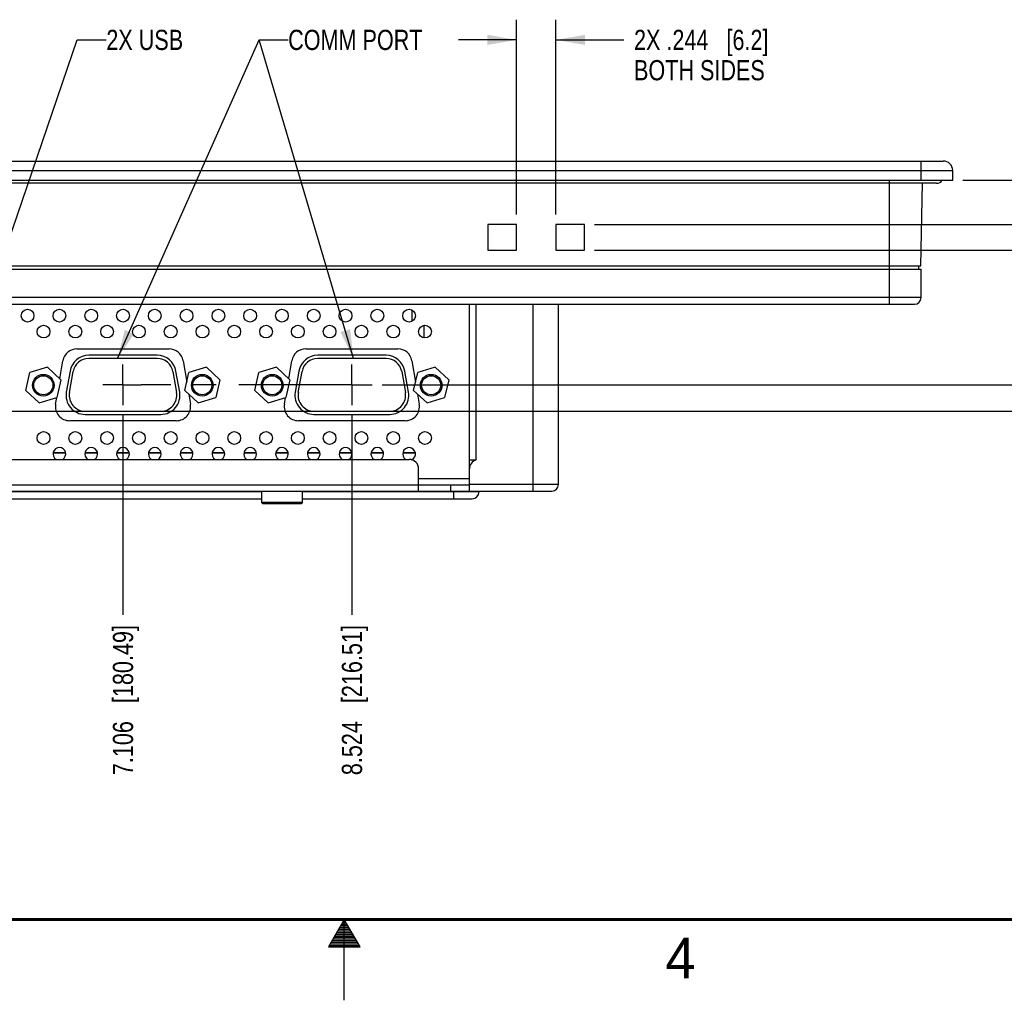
# Model space of a CAD drawing. Header units: inches. Extents: x 0 to 34, y 0 to 22.
# Tile 3 of 13: x 15 to 21.1, y 0 to 6.1. Entities that reach past the tile are written whole.
import ezdxf

# ---------------------------------------------------------------- set-up
doc = ezdxf.new("R2010")
doc.units = ezdxf.units.IN
doc.header["$LTSCALE"] = 1.87
doc.header["$MEASUREMENT"] = 0
doc.linetypes.add('CENTER', pattern=[0.6, 0.375, -0.075, 0.075, -0.075])
doc.layers.get('0').update_dxf_attribs({"linetype": 'CONTINUOUS'})
for name, color, linetype in [('02___PRT_ALL_AXES', 7, 'CONTINUOUS'), ('DETAIL', 7, 'CONTINUOUS'), ('DIMENSIONS', 7, 'CONTINUOUS')]:
    doc.layers.add(name, color=color, linetype=linetype)
doc.styles.get("Standard").update_dxf_attribs({"font": 'txt', "width": 0.8})
doc.styles.add('TEXTSTYLE_2', font='txt')
doc.dimstyles.new('DIMSTYLE_1', dxfattribs={"dimtxt": 0.125, "dimasz": 0.18, "dimexe": 0.18, "dimexo": 0.0625, "dimgap": 0.09, "dimtad": 0, "dimtih": 1, "dimtoh": 1, "dimdec": 3, "dimzin": 4, "dimdsep": 46, "dimtxsty": 'STANDARD', "dimblk": '_FILLED', "dimblk1": '_FILLED', "dimblk2": '_FILLED', "dimcen": 0.09, "dimadec": 0, "dimazin": 0, "dimtp": 0.01, "dimtm": 0.01, "dimtfac": 1, "dimtdec": 3, "dimtofl": 0, "dimtmove": 0, "dimatfit": 3, "dimldrblk": '_FILLED', "dimfxl": 1, "dimtolj": 1, "dimtzin": 4, "dimarcsym": 0})
doc.dimstyles.new('DIMSTYLE_2', dxfattribs={"dimtxt": 0.125, "dimasz": 0.18, "dimexe": 0.18, "dimexo": 0.0625, "dimgap": 0.09, "dimtad": 0, "dimtih": 1, "dimtoh": 1, "dimdec": 3, "dimzin": 4, "dimdsep": 46, "dimtxsty": 'STANDARD', "dimblk": '_FILLED', "dimblk1": '_FILLED', "dimblk2": '_FILLED', "dimcen": 0.09, "dimadec": 0, "dimazin": 0, "dimtp": 0.01, "dimtm": 0.01, "dimtfac": 1, "dimtdec": 3, "dimtofl": 0, "dimtmove": 0, "dimatfit": 3, "dimldrblk": '_FILLED', "dimfxl": 1, "dimtolj": 1, "dimtzin": 4, "dimarcsym": 0})
doc.dimstyles.get("Standard").update_dxf_attribs({"dimtxt": 0.125, "dimasz": 0.18, "dimexe": 0.18, "dimexo": 0.0625, "dimgap": 0.09, "dimtad": 0, "dimtih": 1, "dimtoh": 1, "dimdec": 3, "dimzin": 4, "dimdsep": 46, "dimtxsty": 'STANDARD', "dimblk": '_FILLED', "dimblk1": '_FILLED', "dimblk2": '_FILLED', "dimcen": 0.09, "dimadec": 0, "dimazin": 0, "dimtol": 1, "dimtp": 0.01, "dimtm": 0.01, "dimtfac": 1, "dimtdec": 3, "dimtofl": 0, "dimtmove": 0, "dimatfit": 3, "dimldrblk": '_FILLED', "dimfxl": 1, "dimtolj": 1, "dimtzin": 4, "dimarcsym": 0})

# ---------------------------------------------------------------- blocks, each defined once
blk = doc.blocks.new('_FILLED')
at = {"color": 0, "linetype": 'BYBLOCK'}
blk.add_solid([(0, 0), (-1, 0.174), (-1, -0.174)], dxfattribs=at)
blk = doc.blocks.new('*D16')
at = {"layer": 'DIMENSIONS', "color": 2, "linetype": 'CONTINUOUS'}
for p, q in [((22.2673, 5.0777), (22.2673, 5.5322)), ((22.2673, 5.5322), (22.3848, 5.5322)), ((20.8298, 5.0777), (22.3923, 5.0777)), ((18.5502, 4.8021), (22.3923, 4.8021)), ((22.2673, 4.8021), (22.2673, 4.4421))]:
    blk.add_line(p, q, dxfattribs=at)
at = {"layer": 'DIMENSIONS', "color": 2, "linetype": 'CONTINUOUS', "xscale": 0.18, "yscale": 0.18, "zscale": 0.18}
for p, rotation in [((22.2673, 5.0777), 270), ((22.2673, 4.8021), 90)]:
    blk.add_blockref('_FILLED', p, dxfattribs=dict(at, rotation=rotation))
at = {"layer": 'DIMENSIONS', "color": 2, "linetype": 'CONTINUOUS', "insert": (22.4473, 5.5947), "char_height": 0.125, "width": 1, "attachment_point": 1, "line_spacing_factor": 0.9}
blk.add_mtext('.276{\\Ftxt.shx;\\W1.000000;\\H0.125000; }[7]\\PBOTH SIDES', dxfattribs=at)
blk = doc.blocks.new('*D17')
at = {"layer": 'DIMENSIONS', "color": 2, "linetype": 'CONTINUOUS'}
for p, q in [((21.5173, 4.8021), (21.5173, 5.1621)), ((18.5502, 4.8021), (21.6423, 4.8021)), ((18.5502, 4.6446), (21.6423, 4.6446)), ((21.5173, 4.6446), (21.5173, 4.3188)), ((21.5173, 4.3188), (21.6348, 4.3188))]:
    blk.add_line(p, q, dxfattribs=at)
at = {"layer": 'DIMENSIONS', "color": 2, "linetype": 'CONTINUOUS', "xscale": 0.18, "yscale": 0.18, "zscale": 0.18}
for p, rotation in [((21.5173, 4.8021), 270), ((21.5173, 4.6446), 90)]:
    blk.add_blockref('_FILLED', p, dxfattribs=dict(at, rotation=rotation))
at = {"layer": 'DIMENSIONS', "color": 2, "linetype": 'CONTINUOUS', "insert": (21.6973, 4.3813), "char_height": 0.125, "width": 1.125, "attachment_point": 1, "line_spacing_factor": 0.9}
blk.add_mtext('4X .157{\\Ftxt.shx;\\W1.000000;\\H0.125000; }[4]\\PBOTH SIDES', dxfattribs=at)
blk = doc.blocks.new('*D18')
at = {"layer": 'DIMENSIONS', "color": 2, "linetype": 'CONTINUOUS'}
for p, q in [((18.0665, 4.8646), (18.0665, 6.0708)), ((18.3106, 4.8646), (18.3106, 6.0708)), ((18.0665, 5.9458), (17.7065, 5.9458)), ((18.3106, 5.9458), (18.7315, 5.9458))]:
    blk.add_line(p, q, dxfattribs=at)
at = {"layer": 'DIMENSIONS', "color": 2, "linetype": 'CONTINUOUS', "xscale": 0.18, "yscale": 0.18, "zscale": 0.18}
blk.add_blockref('_FILLED', (18.0665, 5.9458), dxfattribs=at)
at = {"layer": 'DIMENSIONS', "color": 2, "linetype": 'CONTINUOUS', "xscale": 0.18, "yscale": 0.18, "zscale": 0.18, "rotation": 180}
blk.add_blockref('_FILLED', (18.3106, 5.9458), dxfattribs=at)
at = {"layer": 'DIMENSIONS', "color": 2, "linetype": 'CONTINUOUS', "insert": (18.794, 6.0083), "char_height": 0.125, "width": 1.325, "attachment_point": 1, "line_spacing_factor": 0.9}
blk.add_mtext('2X .244{\\Ftxt.shx;\\W1.000000;\\H0.125000; }[6.2]\\PBOTH SIDES', dxfattribs=at)
blk = doc.blocks.new('*D26')
at = {"layer": 'DIMENSIONS', "color": 2, "linetype": 'CONTINUOUS'}
blk.add_line((15.6292, 3.6228), (15.6292, 2.3856), dxfattribs=at)
at = {"layer": 'DIMENSIONS', "color": 2, "linetype": 'CONTINUOUS', "insert": (15.5667, 2.3231), "char_height": 0.125, "width": 1.425, "attachment_point": 3, "rotation": 90, "line_spacing_factor": 0.9}
blk.add_mtext('7.106{\\Ftxt.shx;\\W1.000000;\\H0.125000; }[180.49]', dxfattribs=at)
blk = doc.blocks.new('*D27')
at = {"layer": 'DIMENSIONS', "color": 2, "linetype": 'CONTINUOUS'}
blk.add_line((17.0472, 3.6228), (17.0472, 2.3856), dxfattribs=at)
at = {"layer": 'DIMENSIONS', "color": 2, "linetype": 'CONTINUOUS', "insert": (16.9847, 2.3231), "char_height": 0.125, "width": 1.425, "attachment_point": 3, "rotation": 90, "line_spacing_factor": 0.9}
blk.add_mtext('8.524{\\Ftxt.shx;\\W1.000000;\\H0.125000; }[216.51]', dxfattribs=at)
blk = doc.blocks.new('*D31')
at = {"layer": 'DIMENSIONS', "color": 2, "linetype": 'CONTINUOUS'}
blk.add_line((17.2347, 3.8103), (21.4548, 3.8103), dxfattribs=at)
at = {"layer": 'DIMENSIONS', "color": 2, "linetype": 'CONTINUOUS', "insert": (21.5173, 3.8728), "char_height": 0.125, "width": 1.325, "attachment_point": 1, "line_spacing_factor": 0.9}
blk.add_mtext('1.386{\\Ftxt.shx;\\W1.000000;\\H0.125000; }[35.19]', dxfattribs=at)
blk = doc.blocks.new('*D32')
at = {"layer": 'DIMENSIONS', "color": 2, "linetype": 'CONTINUOUS'}
blk.add_line((14.7927, 3.6478), (21.4548, 3.6478), dxfattribs=at)
at = {"layer": 'DIMENSIONS', "color": 2, "linetype": 'CONTINUOUS', "insert": (21.5173, 3.7103), "char_height": 0.125, "width": 1.325, "attachment_point": 1, "line_spacing_factor": 0.9}
blk.add_mtext('1.548{\\Ftxt.shx;\\W1.000000;\\H0.125000; }[39.32]', dxfattribs=at)

msp = doc.modelspace()

# ---------------------------------------------------------------- linework, layer by layer
at = {"color": 7, "linetype": 'CONTINUOUS'}
for p, q in [((8.5822, 5.1958), (20.7082, 5.1958)), ((20.5704, 5.1958), (20.5704, 5.0777)), ((8.5232, 5.1368), (20.7673, 5.1368)), ((20.7673, 5.0777), (20.7673, 5.1368)), ((8.5232, 5.0777), (20.7673, 5.0777)), ((20.3736, 5.0777), (20.3736, 4.3093)), ((20.6669, 5.058), (8.6236, 5.058)), ((20.5708, 4.5462), (20.5797, 5.058)), ((18.0665, 4.8021), (17.8893, 4.8021)), ((17.8893, 4.8021), (17.8893, 4.6446)), ((18.0665, 4.6446), (18.0665, 4.8021)), ((18.4877, 4.8021), (18.3106, 4.8021)), ((18.3106, 4.8021), (18.3106, 4.6446)), ((18.4877, 4.6446), (18.4877, 4.8021)), ((17.8893, 4.6446), (18.0665, 4.6446)), ((18.3106, 4.6446), (18.4877, 4.6446)), ((8.7181, 4.5258), (20.5724, 4.5258)), ((8.7197, 4.5462), (20.5708, 4.5462)), ((8.7338, 4.5265), (20.5566, 4.5265)), ((16.3496, 4.5265), (16.3495, 4.5258)), ((17.666, 4.5265), (17.666, 4.5258)), ((20.529, 4.5258), (20.5291, 4.5265)), ((20.5566, 4.5462), (20.5566, 4.5265)), ((20.5724, 4.3506), (20.5724, 4.5258)), ((20.5724, 4.3506), (8.7181, 4.3506)), ((8.7594, 4.3093), (20.531, 4.3093)), ((17.4185, 4.2737), (17.4185, 4.2031)), ((17.7732, 4.3093), (17.7732, 3.1912)), ((17.7751, 3.1518), (17.7751, 4.3093)), ((17.8165, 3.346), (17.8165, 4.3093)), ((18.1688, 3.1518), (18.1688, 4.3093)), ((18.3263, 3.1932), (18.3263, 4.3093)), ((17.4917, 4.1786), (17.4917, 4.1015)), ((17.7732, 4.1184), (17.7751, 4.1184)), ((15.3445, 4.0329), (15.9144, 4.0329)), ((16.7618, 4.0329), (17.3318, 4.0329)), ((15.8412, 3.9934), (15.4177, 3.9934)), ((15.8412, 3.9737), (15.4177, 3.9737)), ((17.2585, 3.9934), (16.8351, 3.9934)), ((17.2585, 3.9737), (16.8351, 3.9737)), ((15.1618, 3.9197), (15.0532, 3.8863)), ((15.245, 3.8422), (15.1618, 3.9197)), ((15.2386, 3.8482), (15.2574, 3.9593)), ((16.0016, 3.9593), (16.0239, 3.8272)), ((16.1461, 3.9197), (16.0374, 3.8863)), ((16.2293, 3.8422), (16.1461, 3.9197)), ((16.5792, 3.9197), (16.4705, 3.8863)), ((16.6624, 3.8422), (16.5792, 3.9197)), ((16.656, 3.8482), (16.6747, 3.9593)), ((17.4189, 3.9593), (17.4412, 3.8272)), ((17.5634, 3.9197), (17.4548, 3.8863)), ((17.6466, 3.8422), (17.5634, 3.9197)), ((15.0277, 3.7756), (15.0532, 3.8863)), ((15.245, 3.8422), (15.2196, 3.7315)), ((15.3014, 3.8958), (15.2785, 3.7658)), ((15.2979, 3.7624), (15.3208, 3.8923)), ((15.9381, 3.8923), (15.9611, 3.7624)), ((15.9804, 3.7658), (15.9575, 3.8958)), ((16.012, 3.7756), (16.0374, 3.8863)), ((16.2293, 3.8422), (16.2038, 3.7315)), ((16.4451, 3.7756), (16.4705, 3.8863)), ((16.6624, 3.8422), (16.6369, 3.7315)), ((16.7187, 3.8958), (16.6958, 3.7658)), ((16.7152, 3.7624), (16.7381, 3.8923)), ((17.3555, 3.8923), (17.3784, 3.7624)), ((17.3978, 3.7658), (17.3749, 3.8958)), ((17.4293, 3.7756), (17.4548, 3.8863)), ((17.6466, 3.8422), (17.6212, 3.7315)), ((15.0277, 3.7756), (15.1109, 3.6981)), ((15.1109, 3.6981), (15.2196, 3.7315)), ((15.2121, 3.6911), (15.2189, 3.7313)), ((16.012, 3.7756), (16.0952, 3.6981)), ((16.0364, 3.7528), (16.0468, 3.6911)), ((16.0952, 3.6981), (16.2038, 3.7315)), ((16.4451, 3.7756), (16.5283, 3.6981)), ((16.5283, 3.6981), (16.6369, 3.7315)), ((16.6294, 3.6911), (16.6362, 3.7313)), ((17.4293, 3.7756), (17.5125, 3.6981)), ((17.4537, 3.7528), (17.4642, 3.6911)), ((17.5125, 3.6981), (17.6212, 3.7315)), ((15.3948, 3.6469), (15.8641, 3.6469)), ((15.3948, 3.6272), (15.8641, 3.6272)), ((16.8122, 3.6469), (17.2814, 3.6469)), ((16.8122, 3.6272), (17.2814, 3.6272)), ((15.9597, 3.588), (15.2992, 3.588)), ((17.377, 3.588), (16.7166, 3.588)), ((17.7751, 3.581), (17.7732, 3.581)), ((15.2747, 3.388), (15.1968, 3.388)), ((15.2744, 3.39), (15.1971, 3.39)), ((15.4716, 3.388), (15.3937, 3.388)), ((15.4712, 3.39), (15.394, 3.39)), ((15.6684, 3.388), (15.5905, 3.388)), ((15.6681, 3.39), (15.5908, 3.39)), ((15.8653, 3.388), (15.7874, 3.388)), ((15.865, 3.39), (15.7877, 3.39)), ((16.0621, 3.388), (15.9842, 3.388)), ((16.0618, 3.39), (15.9846, 3.39)), ((16.259, 3.388), (16.1811, 3.388)), ((16.2587, 3.39), (16.1814, 3.39)), ((16.4558, 3.388), (16.3779, 3.388)), ((16.4555, 3.39), (16.3783, 3.39)), ((16.6527, 3.388), (16.5748, 3.388)), ((16.6524, 3.39), (16.5751, 3.39)), ((16.8495, 3.388), (16.7716, 3.388)), ((16.8492, 3.39), (16.772, 3.39)), ((17.0464, 3.388), (16.9685, 3.388)), ((17.0461, 3.39), (16.9688, 3.39)), ((17.2432, 3.388), (17.1653, 3.388)), ((17.2429, 3.39), (17.1657, 3.39)), ((17.4401, 3.388), (17.3622, 3.388)), ((17.4398, 3.39), (17.3625, 3.39)), ((17.7751, 3.39), (17.7732, 3.39)), ((17.7751, 3.388), (17.7732, 3.388)), ((11.8893, 3.3487), (17.4011, 3.3487)), ((17.4162, 3.3467), (17.4174, 3.3467)), ((17.7732, 3.3467), (17.7751, 3.3467)), ((17.813, 3.3447), (17.7751, 3.3447)), ((17.4602, 3.1518), (17.4602, 3.2896)), ((11.5153, 3.1912), (17.7751, 3.1912)), ((17.7732, 3.2286), (17.4602, 3.2286)), ((17.657, 3.1912), (17.657, 3.1518)), ((18.3263, 3.1932), (17.7751, 3.1932)), ((11.0055, 3.1518), (18.285, 3.1518)), ((16.4877, 3.1479), (12.8027, 3.1479)), ((15.2704, 3.1518), (15.2704, 3.1499)), ((15.3352, 3.1499), (15.2704, 3.1499)), ((15.2781, 3.1518), (15.2781, 3.1499)), ((15.3038, 3.1518), (15.3038, 3.1499)), ((15.3352, 3.1499), (15.3352, 3.1518)), ((15.3482, 3.1518), (15.3482, 3.1499)), ((15.413, 3.1499), (15.3482, 3.1499)), ((15.3806, 3.1518), (15.3806, 3.1499)), ((15.413, 3.1518), (15.413, 3.1499)), ((15.4259, 3.1518), (15.4259, 3.1499)), ((15.4959, 3.1499), (15.4259, 3.1499)), ((15.4389, 3.1518), (15.4389, 3.1499)), ((15.4519, 3.1518), (15.4519, 3.1499)), ((15.4959, 3.1518), (15.4959, 3.1499)), ((15.4969, 3.1518), (15.4969, 3.1499)), ((15.5361, 3.1499), (15.4969, 3.1499)), ((15.5254, 3.1518), (15.5254, 3.1499)), ((15.5361, 3.1518), (15.5361, 3.1499)), ((15.5439, 3.1518), (15.5439, 3.1499)), ((15.61, 3.1499), (15.5439, 3.1499)), ((15.61, 3.1518), (15.61, 3.1499)), ((15.6217, 3.1518), (15.6217, 3.1499)), ((15.6878, 3.1499), (15.6217, 3.1499)), ((15.6878, 3.1518), (15.6878, 3.1499)), ((15.6982, 3.1518), (15.6982, 3.1499)), ((15.7682, 3.1499), (15.6982, 3.1499)), ((15.7111, 3.1518), (15.7111, 3.1499)), ((15.7241, 3.1518), (15.7241, 3.1499)), ((15.7682, 3.1518), (15.7682, 3.1499)), ((15.7746, 3.1518), (15.7746, 3.1499)), ((15.8122, 3.1499), (15.7746, 3.1499)), ((15.8122, 3.1518), (15.8122, 3.1499)), ((15.8239, 3.1518), (15.8239, 3.1499)), ((15.903, 3.1499), (15.8239, 3.1499)), ((15.8606, 3.1518), (15.8606, 3.1499)), ((15.903, 3.1499), (15.903, 3.1518)), ((15.9129, 3.1518), (15.9129, 3.1499)), ((15.9989, 3.1499), (15.9129, 3.1499)), ((15.9292, 3.1518), (15.9292, 3.1499)), ((15.9418, 3.1518), (15.9418, 3.1499)), ((15.963, 3.1518), (15.963, 3.1499)), ((15.9701, 3.1499), (15.9701, 3.1518)), ((15.9847, 3.1518), (15.9847, 3.1499)), ((15.9989, 3.1518), (15.9989, 3.1499)), ((16.4877, 3.1518), (16.4877, 3.081)), ((16.7397, 3.1518), (16.7397, 3.081)), ((17.8342, 3.1479), (16.7397, 3.1479)), ((16.7573, 3.1518), (16.7573, 3.1499)), ((16.8234, 3.1499), (16.7573, 3.1499)), ((16.8234, 3.1518), (16.8234, 3.1499)), ((16.8338, 3.1518), (16.8338, 3.1499)), ((16.8986, 3.1499), (16.8338, 3.1499)), ((16.8671, 3.1518), (16.8671, 3.1499)), ((16.8986, 3.1499), (16.8986, 3.1518)), ((16.9128, 3.1518), (16.9128, 3.1499)), ((16.979, 3.1499), (16.9128, 3.1499)), ((16.979, 3.1518), (16.979, 3.1499)), ((16.988, 3.1518), (16.988, 3.1499)), ((17.0256, 3.1499), (16.988, 3.1499)), ((17.0256, 3.1518), (17.0256, 3.1499)), ((17.0373, 3.1518), (17.0373, 3.1499)), ((17.1164, 3.1499), (17.0373, 3.1499)), ((17.074, 3.1518), (17.074, 3.1499)), ((17.1164, 3.1499), (17.1164, 3.1518)), ((17.1262, 3.1518), (17.1262, 3.1499)), ((17.2123, 3.1499), (17.1262, 3.1499)), ((17.1426, 3.1518), (17.1426, 3.1499)), ((17.1552, 3.1518), (17.1552, 3.1499)), ((17.1764, 3.1518), (17.1764, 3.1499)), ((17.1834, 3.1499), (17.1834, 3.1518)), ((17.198, 3.1518), (17.198, 3.1499)), ((17.2123, 3.1518), (17.2123, 3.1499)), ((17.6767, 3.1518), (17.6767, 3.1046)), ((17.8342, 3.1479), (17.8342, 3.1518)), ((12.8027, 3.1046), (16.4877, 3.1046)), ((16.7397, 3.081), (16.4877, 3.081)), ((16.4956, 3.0731), (16.4877, 3.081)), ((16.7318, 3.0731), (16.4956, 3.0731)), ((16.7397, 3.081), (16.7318, 3.0731)), ((16.7397, 3.1046), (17.7909, 3.1046))]:
    msp.add_line(p, q, dxfattribs=at)
at = {"color": 2, "linetype": 'CONTINUOUS'}
for p, q in [((17, 0.5), (16.902, 0.3303)), ((16.9942, 0.49), (17.0058, 0.49)), ((17.098, 0.3303), (17, 0.5)), ((17, 0), (17, 0.5)), ((16.9596, 0.43), (17.0404, 0.43)), ((16.9654, 0.44), (17.0347, 0.44)), ((16.9712, 0.45), (17.0289, 0.45)), ((16.9769, 0.46), (17.0231, 0.46)), ((16.9827, 0.47), (17.0173, 0.47)), ((16.9885, 0.48), (17.0116, 0.48)), ((16.925, 0.37), (17.0751, 0.37)), ((16.9307, 0.38), (17.0693, 0.38)), ((16.9365, 0.39), (17.0635, 0.39)), ((16.9423, 0.4), (17.0578, 0.4)), ((16.9481, 0.41), (17.052, 0.41)), ((16.9538, 0.42), (17.0462, 0.42)), ((16.902, 0.3303), (17.098, 0.3303)), ((16.9076, 0.34), (17.0924, 0.34)), ((16.9134, 0.35), (17.0866, 0.35)), ((16.9192, 0.36), (17.0808, 0.36))]:
    msp.add_line(p, q, dxfattribs=at)
at = {"color": 7, "linetype": 'CONTINUOUS', "const_width": 0.02}
msp.add_lwpolyline([(0.5, 0.5), (33.5, 0.5)], dxfattribs=at)
at = {"color": 7, "linetype": 'CONTINUOUS'}
for centre, radius in [((15.0389, 4.2384), 0.0394), ((15.2358, 4.2384), 0.0394), ((15.4326, 4.2384), 0.0394), ((15.6295, 4.2384), 0.0394), ((15.8263, 4.2384), 0.0394), ((16.0232, 4.2384), 0.0394), ((16.22, 4.2384), 0.0394), ((16.4169, 4.2384), 0.0394), ((16.6137, 4.2384), 0.0394), ((16.8106, 4.2384), 0.0394), ((17.0074, 4.2384), 0.0394), ((17.2043, 4.2384), 0.0394), ((17.4011, 4.2384), 0.0394), ((15.1373, 4.14), 0.0394), ((15.3342, 4.14), 0.0394), ((15.531, 4.14), 0.0394), ((15.7279, 4.14), 0.0394), ((15.9248, 4.14), 0.0394), ((16.1216, 4.14), 0.0394), ((16.3185, 4.14), 0.0394), ((16.5153, 4.14), 0.0394), ((16.7122, 4.14), 0.0394), ((16.909, 4.14), 0.0394), ((17.1059, 4.14), 0.0394), ((17.3027, 4.14), 0.0394), ((17.4996, 4.14), 0.0394), ((15.1361, 3.8077), 0.0669), ((15.1361, 3.8077), 0.0591), ((16.1204, 3.8077), 0.0669), ((16.1204, 3.8077), 0.0591), ((16.5535, 3.8077), 0.0669), ((16.5535, 3.8077), 0.0591), ((17.5377, 3.8077), 0.0669), ((17.5377, 3.8077), 0.0591), ((15.1373, 3.481), 0.0394), ((15.3342, 3.481), 0.0394), ((15.531, 3.481), 0.0394), ((15.7279, 3.481), 0.0394), ((15.9248, 3.481), 0.0394), ((16.1216, 3.481), 0.0394), ((16.3185, 3.481), 0.0394), ((16.5153, 3.481), 0.0394), ((16.7122, 3.481), 0.0394), ((16.909, 3.481), 0.0394), ((17.1059, 3.481), 0.0394), ((17.3027, 3.481), 0.0394), ((17.4996, 3.481), 0.0394)]:
    msp.add_circle(centre, radius, dxfattribs=at)
for centre, radius, start, end in [((20.7082, 5.1368), 0.0591, 0, 90), ((20.6669, 5.0984), 0.0404, 270, 329.17273), ((20.531, 4.3506), 0.0413, 270, 360), ((15.3445, 3.9446), 0.0884, 90, 170.41527), ((15.9144, 3.9446), 0.0884, 9.58473, 90), ((16.7618, 3.9446), 0.0884, 90, 170.41527), ((17.3318, 3.9446), 0.0884, 9.58473, 90), ((15.4177, 3.8753), 0.1181, 90, 170), ((15.4177, 3.8753), 0.0984, 90, 170), ((15.8412, 3.8753), 0.1181, 10, 90), ((15.8412, 3.8753), 0.0984, 10, 90), ((16.8351, 3.8753), 0.1181, 90, 170), ((16.8351, 3.8753), 0.0984, 90, 170), ((17.2585, 3.8753), 0.1181, 10, 90), ((17.2585, 3.8753), 0.0984, 10, 90), ((15.3948, 3.7453), 0.1181, 170, 270), ((15.3948, 3.7453), 0.0984, 170, 270), ((15.8641, 3.7453), 0.1181, 270, 10), ((15.8641, 3.7453), 0.0984, 270, 10), ((16.8122, 3.7453), 0.1181, 170, 270), ((16.8122, 3.7453), 0.0984, 170, 270), ((17.2814, 3.7453), 0.1181, 270, 10), ((17.2814, 3.7453), 0.0984, 270, 10), ((15.2992, 3.6764), 0.0884, 170.41527, 270), ((15.9597, 3.6764), 0.0884, 270, 9.58473), ((16.7166, 3.6764), 0.0884, 170.41527, 270), ((17.377, 3.6764), 0.0884, 270, 9.58473), ((15.2358, 3.3825), 0.0394, 300.68342, 239.31658), ((15.4326, 3.3825), 0.0394, 300.68342, 239.31658), ((15.6295, 3.3825), 0.0394, 300.68342, 239.31658), ((15.8263, 3.3825), 0.0394, 300.68342, 239.31658), ((16.0232, 3.3825), 0.0394, 300.68342, 239.31658), ((16.22, 3.3825), 0.0394, 300.68342, 239.31658), ((16.4169, 3.3825), 0.0394, 300.68342, 239.31658), ((16.6137, 3.3825), 0.0394, 300.68342, 239.31658), ((16.8106, 3.3825), 0.0394, 300.68342, 239.31658), ((17.0074, 3.3825), 0.0394, 300.68342, 239.31658), ((17.2043, 3.3825), 0.0394, 300.68342, 239.31658), ((17.4011, 3.3825), 0.0394, 293.77019, 239.31658), ((17.4011, 3.2896), 0.0591, 0, 90), ((17.8342, 3.2896), 0.0591, 107.4576, 180), ((18.285, 3.1932), 0.0413, 270, 360), ((17.7909, 3.1479), 0.0433, 270, 360)]:
    msp.add_arc(centre, radius, start, end, dxfattribs=at)
at = {"layer": '02___PRT_ALL_AXES', "color": 7, "linetype": 'CENTER'}
for p, q in [((15.6292, 3.8103), (15.6292, 3.9353)), ((17.0472, 3.8103), (17.0472, 3.9353)), ((15.6292, 3.8103), (15.5042, 3.8103)), ((15.6292, 3.8103), (15.7417, 3.8103)), ((15.6292, 3.8103), (15.6292, 3.6853)), ((17.0472, 3.8103), (15.7417, 3.8103)), ((17.0472, 3.8103), (17.1722, 3.8103)), ((17.0472, 3.8103), (17.0472, 3.6853))]:
    msp.add_line(p, q, dxfattribs=at)

# ---------------------------------------------------------------- texts
at = {"color": 2, "linetype": 'CONTINUOUS', "insert": (18.9884, 0.3869), "char_height": 0.25, "width": 0.25, "attachment_point": 1, "line_spacing_factor": 0.9, "style": 'TEXTSTYLE_2'}
msp.add_mtext('4', dxfattribs=at)
at = {"layer": 'DETAIL', "color": 2, "linetype": 'CONTINUOUS', "char_height": 0.125, "attachment_point": 1, "line_spacing_factor": 0.9}
for s, insert, width in [('2X USB', (15.5262, 6.0083), 0.6), ('COMM PORT', (16.6522, 6.0083), 0.9)]:
    msp.add_mtext(s, dxfattribs=dict(at, insert=insert, width=width))

# ---------------------------------------------------------------- dimensions: what is measured, and where the dimension line sits
at = {"layer": 'DIMENSIONS', "color": 2, "linetype": 'CONTINUOUS'}
dim = msp.add_linear_dim(base=(18.3106, 5.9458), p1=(18.0665, 4.8646), p2=(18.3106, 4.8646), text='2X <>\\PBOTH SIDES', dimstyle='DIMSTYLE_2', dxfattribs=at)
dim.commit()
dim.dimension.update_dxf_attribs({"geometry": '*D18', "text_midpoint": (19.4565, 5.8364), "dimtype": 160})
for base, p1, p2, text, picture, middle in [((22.2673, 5.0777), (18.5502, 4.8021), (20.8298, 5.0777), '<>\\PBOTH SIDES', '*D16', (22.9473, 5.4228)), ((21.51727, 4.80211), (18.55024, 4.64463), (18.55024, 4.80211), '4X <>\\PBOTH SIDES', '*D17', (22.25977, 4.20943))]:
    dim = msp.add_linear_dim(base=base, p1=p1, p2=p2, angle=90, text=text, dimstyle='DIMSTYLE_2', dxfattribs=at)
    dim.commit()
    dim.dimension.update_dxf_attribs({"geometry": picture, "text_midpoint": middle, "dimtype": 160})
for feature_location, offset, dtype, origin, picture, middle in [((14.7927, 3.6478), (6.6621, 0), 0, (14.7302, 5.1958), '*D32', (22.1798, 3.6478)), ((17.23470054, 3.8103135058), (4.2200694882, 0), 0, (17.17220054, 5.1958135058), '*D31', (22.1797700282, 3.8103135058)), ((15.6292, 3.6228), (0, -1.2372), 1, (8.5232, 3.6853), '*D26', (15.786, 1.3424)), ((17.0472, 3.6228), (0, -1.2372), 1, (8.5232, 3.6853), '*D27', (17.204, 1.3424))]:
    dim = msp.add_ordinate_dim(feature_location=feature_location, offset=offset, dtype=dtype, origin=origin, dimstyle='DIMSTYLE_1', dxfattribs=at)
    dim.commit()
    dim.dimension.update_dxf_attribs({"geometry": picture, "text_midpoint": middle})

# ---------------------------------------------------------------- leaders
at = {"layer": 'DETAIL', "color": 2, "linetype": 'CONTINUOUS'}
for points in [[(14.6531, 3.9195), (15.3462, 5.9458), (15.5262, 5.9458)], [(15.596, 3.9737), (16.4722, 5.9458), (16.6522, 5.9458)], [(17.057, 3.9737), (16.4722, 5.9458), (16.6522, 5.9458)]]:
    msp.add_leader(points, dimstyle='STANDARD', override={"dimtad": 0}, dxfattribs=at)

doc.saveas('drawing.dxf')
